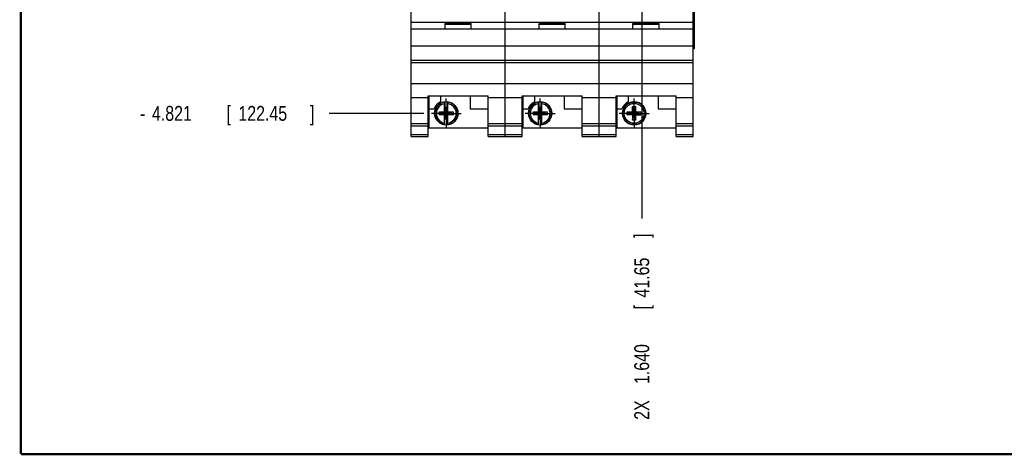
# Model space of a CAD drawing. Header units: inches. Extents: x 0.2 to 16.8, y 0.1 to 10.8.
# Tile 1 of 21: x 0.2 to 8.5, y 0.2 to 3.9. Entities that reach past the tile are written whole.
import ezdxf

# ---------------------------------------------------------------- set-up
doc = ezdxf.new("R2010")
doc.units = ezdxf.units.IN
doc.header["$LTSCALE"] = 0.935
doc.header["$MEASUREMENT"] = 0
doc.linetypes.add('CENTER', pattern=[0.6, 0.375, -0.075, 0.075, -0.075])
doc.layers.get('0').update_dxf_attribs({"linetype": 'CONTINUOUS'})
doc.layers.add('DEFAULT_1', color=7, linetype='CENTER')
doc.layers.add('DIMENSIONS', color=7, linetype='CONTINUOUS')
doc.styles.get("Standard").update_dxf_attribs({"font": 'txt', "width": 0.8})
doc.dimstyles.new('DIMSTYLE_1', dxfattribs={"dimtxt": 0.125, "dimasz": 0.18, "dimexe": 0.18, "dimexo": 0.0625, "dimgap": 0.09, "dimtad": 0, "dimtih": 1, "dimtoh": 1, "dimdec": 3, "dimzin": 4, "dimdsep": 46, "dimtxsty": 'STANDARD', "dimblk": '_FILLED', "dimblk1": '_FILLED', "dimblk2": '_FILLED', "dimcen": 0.09, "dimadec": 0, "dimazin": 0, "dimtp": 0.01, "dimtm": 0.01, "dimtfac": 1, "dimtdec": 3, "dimtofl": 0, "dimtmove": 0, "dimatfit": 3, "dimldrblk": '_FILLED', "dimfxl": 1, "dimtolj": 1, "dimtzin": 4, "dimarcsym": 0})

# ---------------------------------------------------------------- blocks, each defined once
blk = doc.blocks.new('*D4')
at = {"layer": 'DIMENSIONS', "color": 2, "linetype": 'CONTINUOUS'}
blk.add_line((3.631, 3.1165), (2.8371, 3.1165), dxfattribs=at)
at = {"layer": 'DIMENSIONS', "color": 2, "linetype": 'CONTINUOUS', "width": 0.8}
for s, p in [('4.821', (1.3496, 3.054)), ('[', (1.9746, 3.054)), ('122.45', (2.0746, 3.054)), (']', (2.6746, 3.054)), ('-', (1.2496, 3.054))]:
    blk.add_text(s, height=0.125, dxfattribs=at).set_placement(p)
blk = doc.blocks.new('_FILLED')
at = {"color": 0, "linetype": 'BYBLOCK'}
blk.add_solid([(0, 0), (-1, 0.174), (-1, -0.174)], dxfattribs=at)
blk = doc.blocks.new('*D22')
at = {"layer": 'DIMENSIONS', "color": 2, "linetype": 'CONTINUOUS'}
blk.add_line((5.4583, 4.2293), (5.4583, 2.234), dxfattribs=at)
at = {"layer": 'DIMENSIONS', "color": 2, "linetype": 'CONTINUOUS', "width": 0.8}
for s, p in [(']', (5.5208, 2.0715)), ('41.65', (5.5208, 1.5715)), ('[', (5.5208, 1.4715)), ('1.640', (5.5208, 0.8465)), ('2X ', (5.5208, 0.5465))]:
    blk.add_text(s, height=0.125, rotation=90, dxfattribs=at).set_placement(p)

msp = doc.modelspace()

# ---------------------------------------------------------------- linework, layer by layer
at = {"color": 7, "linetype": 'CONTINUOUS'}
for p, q in [((3.5246, 2.9215), (3.5246, 8.0594)), ((4.3126, 2.9215), (4.3126, 8.0594)), ((5.1006, 2.9215), (5.1006, 8.0594)), ((5.8886, 2.9215), (5.8886, 8.0594)), ((5.9003, 3.6594), (5.9003, 7.6594)), ((3.5246, 3.8805), (5.8886, 3.8805)), ((5.8886, 3.8235), (3.5246, 3.8235)), ((3.8086, 3.8705), (4.0286, 3.8705)), ((3.8086, 3.8235), (3.8086, 3.8705)), ((3.8086, 3.8635), (4.0286, 3.8635)), ((4.0286, 3.8235), (4.0286, 3.8705)), ((4.5966, 3.8705), (4.8166, 3.8705)), ((4.5966, 3.8235), (4.5966, 3.8705)), ((4.5966, 3.8635), (4.8166, 3.8635)), ((4.8166, 3.8235), (4.8166, 3.8705)), ((5.3846, 3.8705), (5.6046, 3.8705)), ((5.3846, 3.8235), (5.3846, 3.8705)), ((5.3846, 3.8635), (5.6046, 3.8635)), ((5.6046, 3.8235), (5.6046, 3.8705)), ((3.5246, 3.6835), (5.8886, 3.6835)), ((5.8886, 3.6594), (5.9003, 3.6594)), ((3.5246, 3.5635), (5.8886, 3.5635)), ((3.5246, 3.5439), (5.8886, 3.5439)), ((3.5246, 3.3682), (5.8886, 3.3682)), ((3.5246, 3.2485), (3.6666, 3.2485)), ((3.6666, 3.2637), (4.1706, 3.2637)), ((3.6666, 2.9215), (3.6666, 3.2637)), ((3.6726, 3.2637), (3.6726, 2.9945)), ((3.7696, 3.2637), (3.7696, 3.2138)), ((4.0196, 3.2637), (4.0196, 3.1545)), ((4.1706, 2.9215), (4.1706, 3.2637)), ((4.1706, 3.2485), (4.4546, 3.2485)), ((4.4546, 3.2637), (4.9586, 3.2637)), ((4.4546, 2.9215), (4.4546, 3.2637)), ((4.4606, 3.2637), (4.4606, 2.9945)), ((4.5576, 3.2637), (4.5576, 3.2138)), ((4.8076, 3.2637), (4.8076, 3.1545)), ((4.9586, 2.9215), (4.9586, 3.2637)), ((4.9586, 3.2485), (5.2426, 3.2485)), ((5.2426, 3.2637), (5.7466, 3.2637)), ((5.2426, 2.9215), (5.2426, 3.2637)), ((5.2486, 3.2637), (5.2486, 2.9945)), ((5.3456, 3.2637), (5.3456, 3.2138)), ((5.5956, 3.2637), (5.5956, 3.1545)), ((5.7466, 2.9215), (5.7466, 3.2637)), ((5.7466, 3.2485), (5.8886, 3.2485)), ((3.6726, 3.1545), (3.7164, 3.1545)), ((3.8048, 3.1282), (3.8048, 3.2111)), ((3.8303, 3.165), (3.8069, 3.165)), ((3.8303, 3.0679), (3.8069, 3.165)), ((3.8069, 3.165), (3.8069, 3.1282)), ((3.8069, 3.0679), (3.8303, 3.165)), ((3.8303, 3.1282), (3.8303, 3.165)), ((3.8323, 3.1282), (3.8323, 3.2111)), ((4.0196, 3.1545), (4.1706, 3.1545)), ((4.4606, 3.1545), (4.5044, 3.1545)), ((4.5928, 3.1282), (4.5928, 3.2111)), ((4.6183, 3.165), (4.5949, 3.165)), ((4.6183, 3.0679), (4.5949, 3.165)), ((4.5949, 3.165), (4.5949, 3.1282)), ((4.5949, 3.0679), (4.6183, 3.165)), ((4.6183, 3.1282), (4.6183, 3.165)), ((4.6203, 3.1282), (4.6203, 3.2111)), ((4.8076, 3.1545), (4.9586, 3.1545)), ((5.2486, 3.1545), (5.2924, 3.1545)), ((5.3808, 3.1735), (5.4083, 3.1735)), ((5.4083, 3.0594), (5.3808, 3.1735)), ((5.3808, 3.1282), (5.3808, 3.1735)), ((5.3808, 3.0594), (5.4083, 3.1735)), ((5.4083, 3.1282), (5.4083, 3.1735)), ((5.5956, 3.1545), (5.7466, 3.1545)), ((3.7615, 3.1302), (3.8757, 3.1027)), ((3.7615, 3.1302), (3.8048, 3.1302)), ((3.7615, 3.1027), (3.8757, 3.1302)), ((3.7615, 3.1027), (3.7615, 3.1302)), ((3.8048, 3.1027), (3.7615, 3.1027)), ((3.8048, 3.1282), (3.8069, 3.1282)), ((3.8048, 3.1047), (3.8069, 3.1047)), ((3.8048, 3.0218), (3.8048, 3.1047)), ((3.8303, 3.1047), (3.8069, 3.1282)), ((3.8069, 3.1047), (3.8303, 3.1282)), ((3.8069, 3.1047), (3.8069, 3.0679)), ((3.8303, 3.0679), (3.8069, 3.0679)), ((3.8323, 3.1282), (3.8303, 3.1282)), ((3.8323, 3.1047), (3.8303, 3.1047)), ((3.8303, 3.0679), (3.8303, 3.1047)), ((3.8323, 3.1302), (3.8757, 3.1302)), ((3.8323, 3.0218), (3.8323, 3.1047)), ((3.8757, 3.1027), (3.8323, 3.1027)), ((3.8757, 3.1302), (3.8757, 3.1027)), ((4.5495, 3.1027), (4.6637, 3.1302)), ((4.5495, 3.1302), (4.5928, 3.1302)), ((4.5495, 3.1302), (4.6637, 3.1027)), ((4.5495, 3.1027), (4.5495, 3.1302)), ((4.5928, 3.1027), (4.5495, 3.1027)), ((4.5928, 3.1282), (4.5949, 3.1282)), ((4.5928, 3.1047), (4.5949, 3.1047)), ((4.5928, 3.0218), (4.5928, 3.1047)), ((4.6183, 3.1047), (4.5949, 3.1282)), ((4.5949, 3.1047), (4.6183, 3.1282)), ((4.5949, 3.1047), (4.5949, 3.0679)), ((4.6183, 3.0679), (4.5949, 3.0679)), ((4.6203, 3.1282), (4.6183, 3.1282)), ((4.6203, 3.1047), (4.6183, 3.1047)), ((4.6183, 3.0679), (4.6183, 3.1047)), ((4.6203, 3.1302), (4.6637, 3.1302)), ((4.6203, 3.0218), (4.6203, 3.1047)), ((4.6637, 3.1027), (4.6203, 3.1027)), ((4.6637, 3.1302), (4.6637, 3.1027)), ((5.3375, 3.1027), (5.4517, 3.1302)), ((5.3375, 3.1302), (5.3829, 3.1302)), ((5.3375, 3.1302), (5.4517, 3.1027)), ((5.3375, 3.1027), (5.3375, 3.1302)), ((5.3829, 3.1027), (5.3375, 3.1027)), ((5.3808, 3.1282), (5.3829, 3.1282)), ((5.3808, 3.1047), (5.3829, 3.1047)), ((5.3808, 3.1047), (5.3808, 3.0594)), ((5.4083, 3.0594), (5.3808, 3.0594)), ((5.3829, 3.1302), (5.3829, 3.1282)), ((5.3829, 3.1282), (5.4063, 3.1047)), ((5.3829, 3.1047), (5.4063, 3.1282)), ((5.3829, 3.1047), (5.3829, 3.1027)), ((5.4063, 3.1302), (5.4517, 3.1302)), ((5.4063, 3.1282), (5.4063, 3.1302)), ((5.4083, 3.1282), (5.4063, 3.1282)), ((5.4083, 3.1047), (5.4063, 3.1047)), ((5.4063, 3.1027), (5.4063, 3.1047)), ((5.4063, 3.1027), (5.4517, 3.1027)), ((5.4083, 3.0594), (5.4083, 3.1047)), ((5.4517, 3.1302), (5.4517, 3.1027)), ((3.5246, 3.0315), (3.6666, 3.0315)), ((3.5246, 3.0122), (3.6666, 3.0122)), ((3.6726, 2.9945), (4.1706, 2.9945)), ((4.1706, 3.0315), (4.4546, 3.0315)), ((4.1706, 3.0122), (4.4546, 3.0122)), ((4.4606, 2.9945), (4.9586, 2.9945)), ((4.9586, 3.0315), (5.2426, 3.0315)), ((4.9586, 3.0122), (5.2426, 3.0122)), ((5.2486, 2.9945), (5.7466, 2.9945)), ((5.7466, 3.0315), (5.8886, 3.0315)), ((5.7466, 3.0122), (5.8886, 3.0122)), ((3.5246, 2.9394), (3.6666, 2.9394)), ((3.5246, 2.9215), (3.6666, 2.9215)), ((4.1706, 2.9394), (4.4546, 2.9394)), ((4.1706, 2.9215), (4.4546, 2.9215)), ((4.9586, 2.9394), (5.2426, 2.9394)), ((4.9586, 2.9215), (5.2426, 2.9215)), ((5.7466, 2.9394), (5.8886, 2.9394)), ((5.7466, 2.9215), (5.8886, 2.9215))]:
    msp.add_line(p, q, dxfattribs=at)
at = {"color": 9, "linetype": 'CONTINUOUS'}
for p, q in [((5.8915, 3.6594), (5.8915, 7.6594)), ((5.9001, 3.6594), (5.9001, 7.6594))]:
    msp.add_line(p, q, dxfattribs=at)
at = {"color": 7, "linetype": 'CONTINUOUS', "const_width": 0.02}
for points in [[(0.25, 10.7586), (0.25, 0.2586)], [(0.25, 0.2586), (16.75, 0.2586)]]:
    msp.add_lwpolyline(points, dxfattribs=at)
at = {"color": 7, "linetype": 'CONTINUOUS'}
for centre in [(3.8186, 3.1165), (4.6066, 3.1165), (5.3946, 3.1165)]:
    msp.add_circle(centre, 0.098, dxfattribs=at)
at = {"color": 9, "linetype": 'CONTINUOUS'}
for radius in [0.0947, 0.0832]:
    msp.add_circle((5.3946, 3.1165), radius, dxfattribs=at)
at = {"color": 7, "linetype": 'CONTINUOUS'}
for centre, radius, start, end in [((3.8186, 3.1165), 0.109, 116.71426, 159.59683), ((3.8186, 3.1165), 0.0956, 81.71661, 98.28339), ((4.6066, 3.1165), 0.109, 116.71426, 159.59683), ((4.6066, 3.1165), 0.0956, 81.71661, 98.28339), ((5.3946, 3.1165), 0.109, 116.71426, 159.59683), ((3.8186, 3.1165), 0.0956, 261.71661, 278.28339), ((4.6066, 3.1165), 0.0956, 261.71661, 278.28339)]:
    msp.add_arc(centre, radius, start, end, dxfattribs=at)
at = {"color": 9, "linetype": 'CONTINUOUS'}
for centre, radius, start, end in [((3.8186, 3.1165), 0.0947, 98.36374, 261.63626), ((3.8186, 3.1165), 0.0832, 99.53359, 260.46641), ((3.8186, 3.1165), 0.0947, 278.36374, 81.63626), ((3.8186, 3.1165), 0.0832, 279.53359, 80.46641), ((4.6066, 3.1165), 0.0947, 98.36374, 261.63626), ((4.6066, 3.1165), 0.0832, 99.53359, 260.46641), ((4.6066, 3.1165), 0.0947, 278.36374, 81.63626), ((4.6066, 3.1165), 0.0832, 279.53359, 80.46641)]:
    msp.add_arc(centre, radius, start, end, dxfattribs=at)
at = {"layer": 'DEFAULT_1', "color": 7, "linetype": 'CENTER'}
for p, q in [((3.8186, 3.1165), (3.8186, 3.2416)), ((4.6066, 3.1165), (4.6066, 3.2416)), ((5.3946, 3.1165), (5.3946, 3.2416)), ((3.8186, 3.1165), (3.6935, 3.1165)), ((3.8186, 3.1165), (3.9437, 3.1165)), ((3.8186, 3.1165), (3.8186, 2.9914)), ((4.6066, 3.1165), (4.4815, 3.1165)), ((4.6066, 3.1165), (4.7317, 3.1165)), ((4.6066, 3.1165), (4.6066, 2.9914)), ((5.3946, 3.1165), (5.2695, 3.1165)), ((5.3946, 3.1165), (5.5197, 3.1165)), ((5.3946, 3.1165), (5.3946, 2.9914))]:
    msp.add_line(p, q, dxfattribs=at)

# ---------------------------------------------------------------- dimensions: what is measured, and where the dimension line sits
at = {"layer": 'DIMENSIONS', "color": 2, "linetype": 'CONTINUOUS'}
for feature_location, offset, dtype, origin, text, picture, middle in [((3.631, 3.1165), (-0.7939, 0), 0, (3.6935, 7.9374), '-<>', '*D4', (2.0121, 3.1165)), ((5.4583, 4.2293), (0, -1.9953), 1, (3.8186, 7.9374), '2X <>', '*D22', (5.4583, 1.359))]:
    dim = msp.add_ordinate_dim(feature_location=feature_location, offset=offset, dtype=dtype, origin=origin, text=text, dimstyle='DIMSTYLE_1', dxfattribs=at)
    dim.commit()
    dim.dimension.update_dxf_attribs({"geometry": picture, "text_midpoint": middle})

doc.saveas('drawing.dxf')
